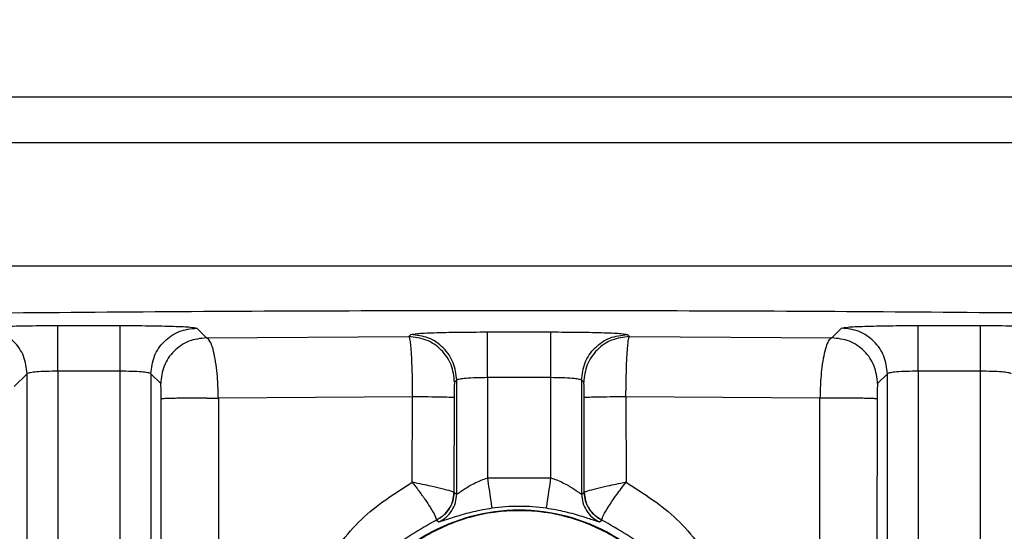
# Model space of a CAD drawing. Header units: inches. Extents: x 144.9 to 238.4, y 214.8 to 247.7.
# Tile 250 of 256: x 177.272 to 177.3508, y 244.942 to 244.983. Entities that reach past the tile are written whole.
import ezdxf

# ---------------------------------------------------------------- set-up
doc = ezdxf.new("R2010")
doc.units = ezdxf.units.IN
doc.header["$LTSCALE"] = 0.25
doc.header["$MEASUREMENT"] = 0
doc.layers.add('ANNOTATIONS', color=1, linetype='Continuous')
doc.layers.add('MOTOR LH', color=7, linetype='Continuous')
doc.styles.add('ARIAL', font='arial.ttf', dxfattribs={"height": 0.09375})
doc.dimstyles.new('STANDARD$0', dxfattribs={"dimtxt": 0.09375, "dimasz": 0.09375, "dimexe": 0.03125, "dimexo": 0.046875, "dimgap": 0.09, "dimtad": 0, "dimtih": 1, "dimtoh": 1, "dimdec": 4, "dimzin": 0, "dimdsep": 46, "dimtxsty": 'ARIAL', "dimcen": 0.09, "dimadec": 0, "dimazin": 0, "dimtfac": 1, "dimtdec": 4, "dimtofl": 0, "dimtmove": 0, "dimatfit": 1, "dimfxl": 1, "dimtolj": 1, "dimtzin": 0, "dimarcsym": 0})

# ---------------------------------------------------------------- blocks, each defined once
blk = doc.blocks.new('*D36')
at = {"layer": 'ANNOTATIONS', "color": 0, "lineweight": -2, "transparency": 16777216}
for p, q in [((176.8454608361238, 244.7210665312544), (176.8454608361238, 245.6873671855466)), ((177.9860858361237, 243.5376739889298), (177.9860858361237, 245.6873671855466)), ((176.9392108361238, 245.6561171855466), (177.130663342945, 245.6561171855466)), ((177.8923358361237, 245.6561171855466), (177.7008833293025, 245.6561171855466))]:
    blk.add_line(p, q, dxfattribs=at)
at = {"layer": 'ANNOTATIONS', "color": 0, "transparency": 16777216}
for points in [[(176.9392108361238, 245.6717421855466), (176.9392108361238, 245.6404921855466), (176.8454608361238, 245.6561171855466)], [(177.8923358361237, 245.6717421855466), (177.8923358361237, 245.6404921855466), (177.9860858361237, 245.6561171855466)]]:
    blk.add_solid(points, dxfattribs=at)
at = {"layer": 'defpoints', "color": 0, "transparency": 16777216}
for p in [(176.8454608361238, 245.6561171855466), (176.8454608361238, 244.6741915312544), (177.9860858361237, 243.4907989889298)]:
    blk.add_point(p, dxfattribs=at)
at = {"layer": 'ANNOTATIONS', "color": 0, "transparency": 16777216, "insert": (177.4157733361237, 245.6561171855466), "char_height": 0.09375, "attachment_point": 5, "style": 'ARIAL'}
blk.add_mtext('\\A1;18 5/8"', dxfattribs=at)
blk = doc.blocks.new('*D38')
at = {"layer": 'ANNOTATIONS', "color": 0, "lineweight": -2, "transparency": 16777216}
for p, q in [((176.5571254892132, 244.7850832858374), (176.5571254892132, 246.0537298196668)), ((177.9860858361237, 243.5376739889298), (177.9860858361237, 246.0537298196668)), ((176.6508754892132, 246.0224798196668), (177.0672639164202, 246.0224798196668)), ((177.8923358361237, 246.0224798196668), (177.4759474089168, 246.0224798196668))]:
    blk.add_line(p, q, dxfattribs=at)
at = {"layer": 'ANNOTATIONS', "color": 0, "transparency": 16777216}
for points in [[(176.6508754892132, 246.0381048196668), (176.6508754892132, 246.0068548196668), (176.5571254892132, 246.0224798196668)], [(177.8923358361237, 246.0381048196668), (177.8923358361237, 246.0068548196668), (177.9860858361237, 246.0224798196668)]]:
    blk.add_solid(points, dxfattribs=at)
at = {"layer": 'defpoints', "color": 0, "transparency": 16777216}
for p in [(177.9860858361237, 246.0224798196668), (176.5571254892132, 244.7382082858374), (177.9860858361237, 243.4907989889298)]:
    blk.add_point(p, dxfattribs=at)
at = {"layer": 'ANNOTATIONS', "color": 0, "transparency": 16777216, "insert": (177.2716056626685, 246.0224798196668), "char_height": 0.09375, "attachment_point": 5, "style": 'ARIAL'}
blk.add_mtext('\\A1;24""', dxfattribs=at)

msp = doc.modelspace()

# ---------------------------------------------------------------- linework, layer by layer
at = {"layer": 'MOTOR LH'}
for p, q in [((177.1434123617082, 244.9768490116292), (177.4805186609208, 244.9768490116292)), ((177.4642455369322, 244.9731580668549), (177.159685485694, 244.9731580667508)), ((177.1658115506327, 244.9633155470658), (177.4581194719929, 244.9633155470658)), ((177.2750145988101, 244.9585178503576), (177.2800187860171, 244.9585178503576)), ((177.2861420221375, 244.9583113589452), (177.2869203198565, 244.9575330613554)), ((177.3094204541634, 244.9580022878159), (177.3145105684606, 244.9580022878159)), ((177.3370109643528, 244.9575330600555), (177.3377890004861, 244.9583113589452)), ((177.3439122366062, 244.9585178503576), (177.3489164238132, 244.9585178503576)), ((177.2869203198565, 244.9575330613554), (177.3031303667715, 244.9576290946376)), ((177.3031303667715, 244.9576290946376), (177.3032972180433, 244.9577957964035)), ((177.320633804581, 244.9577957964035), (177.3208005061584, 244.9576290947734)), ((177.3208005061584, 244.9576290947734), (177.3370109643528, 244.9575330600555)), ((177.2800187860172, 244.9548537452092), (177.2750145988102, 244.9548537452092)), ((177.2750145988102, 244.9548537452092), (177.2750145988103, 244.9042204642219)), ((177.2800187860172, 244.9387462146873), (177.2800187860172, 244.9548537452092)), ((177.3489164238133, 244.9548537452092), (177.3439122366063, 244.9548537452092)), ((177.3439122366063, 244.9548537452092), (177.3439122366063, 244.9387462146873)), ((177.3489164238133, 244.9042204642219), (177.3489164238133, 244.9548537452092)), ((177.2725554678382, 244.9546472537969), (177.2715351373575, 244.9536269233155)), ((177.2725554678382, 244.9066795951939), (177.2725554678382, 244.9546472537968)), ((177.2824779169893, 244.9546472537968), (177.2824779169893, 244.9387462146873)), ((177.2832562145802, 244.9538689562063), (177.2824779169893, 244.9546472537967)), ((177.3069613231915, 244.9541316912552), (177.3067946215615, 244.9539649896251)), ((177.3069613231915, 244.9450027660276), (177.3069613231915, 244.954131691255)), ((177.3145105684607, 244.9543381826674), (177.3094204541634, 244.9543381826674)), ((177.3094204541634, 244.9543381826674), (177.3094204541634, 244.9462944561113)), ((177.3145105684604, 244.9462944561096), (177.3145105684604, 244.9543381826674)), ((177.3169696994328, 244.954131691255), (177.3169696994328, 244.9450027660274)), ((177.317136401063, 244.9539649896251), (177.3169696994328, 244.9541316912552)), ((177.3414531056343, 244.9546472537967), (177.3406748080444, 244.9538689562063)), ((177.3414531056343, 244.9387462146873), (177.3414531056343, 244.9546472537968)), ((177.2833077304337, 244.9395760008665), (177.2832995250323, 244.9526342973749)), ((177.2869636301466, 244.9526997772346), (177.2878765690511, 244.9526982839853)), ((177.3034119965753, 244.9527962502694), (177.2878765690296, 244.9526982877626)), ((177.287876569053, 244.9526982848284), (177.2878862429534, 244.9396399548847)), ((177.3034083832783, 244.9459494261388), (177.3034119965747, 244.9527962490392)), ((177.306752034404, 244.9527322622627), (177.3067473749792, 244.9451417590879)), ((177.3171836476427, 244.9451417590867), (177.3171789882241, 244.9527322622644)), ((177.3360547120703, 244.9526982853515), (177.3205189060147, 244.9527962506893)), ((177.3205189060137, 244.9527962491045), (177.320522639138, 244.945949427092)), ((177.336044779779, 244.9396399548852), (177.3360547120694, 244.9526982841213)), ((177.3406314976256, 244.9526342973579), (177.3406233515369, 244.9395759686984)), ((177.3094204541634, 244.9462944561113), (177.3145105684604, 244.9462944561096)), ((177.3067473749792, 244.9451417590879), (177.3067501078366, 244.9451372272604)), ((177.3067501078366, 244.9451372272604), (177.3069613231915, 244.9450027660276)), ((177.3169696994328, 244.9450027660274), (177.3171809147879, 244.9451372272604)), ((177.3171809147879, 244.9451372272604), (177.3171836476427, 244.9451417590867)), ((177.3053400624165, 244.9429131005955), (177.3053452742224, 244.9429334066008)), ((177.3053400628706, 244.9429130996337), (177.3055345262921, 244.9427708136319)), ((177.3183964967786, 244.9427708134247), (177.3185909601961, 244.9429130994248)), ((177.3185909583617, 244.9429131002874), (177.318585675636, 244.9429332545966))]:
    msp.add_line(p, q, dxfattribs=at)
for centre, radius, start, end in [((177.311965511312, 244.9288667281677), 0.01515345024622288, 81.69154487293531, 98.30845512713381), ((177.3119655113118, 244.9288667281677), 0.01484670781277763, 30.13386626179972, 149.866153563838), ((177.3119655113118, 244.9288667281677), 0.01483247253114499, 30.13386626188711, 149.8661337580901)]:
    msp.add_arc(centre, radius, start, end, dxfattribs=at)
for points, knots in [([(177.2235264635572, 244.9587672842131), (177.2279887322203, 244.958868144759), (177.2368392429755, 244.95906819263), (177.2510137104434, 244.95930465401), (177.2656773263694, 244.9594938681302), (177.2808248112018, 244.9596285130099), (177.2963434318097, 244.9597139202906), (177.3067676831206, 244.9597245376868), (177.3119655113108, 244.9597298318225)], [0, 0, 0, 0, 0.169500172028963, 0.3361884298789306, 0.5000034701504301, 0.6675452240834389, 0.8342285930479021, 1, 1, 1, 1]), ([(177.3119655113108, 244.9597298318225), (177.3171633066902, 244.9597245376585), (177.32758752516, 244.959713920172), (177.3431061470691, 244.9596285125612), (177.3582536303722, 244.9594938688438), (177.3729172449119, 244.9593046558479), (177.3870917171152, 244.9590681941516), (177.3959422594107, 244.9588681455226), (177.4004045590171, 244.9587672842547)], [0, 0, 0, 0, 0.1657703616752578, 0.3324537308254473, 0.4999965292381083, 0.6638104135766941, 0.8304986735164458, 1, 1, 1, 1]), ([(177.26889136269, 244.9583113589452), (177.2690060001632, 244.9583385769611), (177.2692358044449, 244.9583931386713), (177.2706621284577, 244.9584612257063), (177.272660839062, 244.9585086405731), (177.27423121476, 244.9585147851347), (177.2750145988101, 244.9585178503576)], [0, 0, 0, 0, 0.2494226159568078, 0.4999969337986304, 0.7505727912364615, 1, 1, 1, 1]), ([(177.2800187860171, 244.9585178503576), (177.2808021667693, 244.9585147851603), (177.2823725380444, 244.9585086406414), (177.2843712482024, 244.9584612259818), (177.2857975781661, 244.9583931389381), (177.2860273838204, 244.9583385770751), (177.2861420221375, 244.9583113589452)], [0, 0, 0, 0, 0.2494261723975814, 0.5000016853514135, 0.7505763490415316, 1, 1, 1, 1]), ([(177.3032972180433, 244.9577957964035), (177.3034118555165, 244.9578230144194), (177.3036416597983, 244.9578775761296), (177.305067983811, 244.9579456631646), (177.3070666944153, 244.9579930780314), (177.3086370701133, 244.957999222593), (177.3094204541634, 244.9580022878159)], [0, 0, 0, 0, 0.2494226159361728, 0.499996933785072, 0.7505727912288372, 1, 1, 1, 1]), ([(177.3145105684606, 244.9580022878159), (177.3152939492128, 244.9579992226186), (177.3168643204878, 244.9579930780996), (177.318863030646, 244.95794566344), (177.3202893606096, 244.9578775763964), (177.3205191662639, 244.9578230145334), (177.320633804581, 244.9577957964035)], [0, 0, 0, 0, 0.2494261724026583, 0.5000016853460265, 0.7505763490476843, 1, 1, 1, 1]), ([(177.3377890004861, 244.9583113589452), (177.3379036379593, 244.9583385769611), (177.3381334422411, 244.9583931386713), (177.3395597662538, 244.9584612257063), (177.3415584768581, 244.9585086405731), (177.3431288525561, 244.9585147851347), (177.3439122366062, 244.9585178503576)], [0, 0, 0, 0, 0.2494226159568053, 0.49999693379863, 0.7505727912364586, 1, 1, 1, 1]), ([(177.3489164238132, 244.9585178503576), (177.3496998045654, 244.9585147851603), (177.3512701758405, 244.9585086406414), (177.3532688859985, 244.9584612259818), (177.3546952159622, 244.9583931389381), (177.3549250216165, 244.9583385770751), (177.3550396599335, 244.9583113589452)], [0, 0, 0, 0, 0.2494261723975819, 0.5000016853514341, 0.7505763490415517, 1, 1, 1, 1]), ([(177.2878765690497, 244.9526982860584), (177.2878623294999, 244.9532100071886), (177.2878386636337, 244.9540604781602), (177.2877256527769, 244.9551931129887), (177.2875877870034, 244.956081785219), (177.2874145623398, 244.9567760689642), (177.2871934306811, 244.9573544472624), (177.2870244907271, 244.957464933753), (177.2869203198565, 244.9575330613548)], [0, 0, 0, 0, 0.2051300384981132, 0.3409222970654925, 0.4987855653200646, 0.650823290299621, 0.7846924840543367, 0.9999999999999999, 0.9999999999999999, 0.9999999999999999, 0.9999999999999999]), ([(177.3031303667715, 244.9576290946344), (177.3031593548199, 244.9575653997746), (177.30320741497, 244.9574597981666), (177.3032722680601, 244.9568987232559), (177.3033237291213, 244.9562051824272), (177.3033647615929, 244.9553224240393), (177.3033993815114, 244.9541931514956), (177.3034072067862, 244.9533266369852), (177.3034119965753, 244.9527962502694)], [0, 0, 0, 0, 0.2061140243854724, 0.3417225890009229, 0.4994699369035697, 0.6523919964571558, 0.7872318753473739, 1, 1, 1, 1]), ([(177.3205189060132, 244.9527962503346), (177.3205232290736, 244.9532962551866), (177.3205305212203, 244.9541396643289), (177.3205640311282, 244.9552780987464), (177.3206049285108, 244.9561705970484), (177.3206555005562, 244.9568627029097), (177.3207198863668, 244.9574444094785), (177.3207695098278, 244.9575580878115), (177.3208005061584, 244.9576290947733)], [0, 0, 0, 0, 0.2006934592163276, 0.3385301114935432, 0.5006151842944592, 0.6480731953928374, 0.7801757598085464, 1, 1, 1, 1]), ([(177.3370109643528, 244.9575330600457), (177.3369144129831, 244.9574728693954), (177.3367515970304, 244.9573713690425), (177.3365290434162, 244.9568198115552), (177.3363521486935, 244.9561244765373), (177.3362129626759, 244.955242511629), (177.3360955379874, 244.9541162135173), (177.3360703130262, 244.9532401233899), (177.3360547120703, 244.9526982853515)], [0, 0, 0, 0, 0.1998898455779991, 0.3370770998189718, 0.4996895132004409, 0.6490634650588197, 0.7829552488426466, 1, 1, 1, 1]), ([(177.2750145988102, 244.9548537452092), (177.2747080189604, 244.9548506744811), (177.274078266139, 244.9548443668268), (177.2733047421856, 244.9548003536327), (177.2728485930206, 244.954745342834), (177.272611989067, 244.9546947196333), (177.2725750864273, 244.954663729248), (177.2725554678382, 244.9546472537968)], [0, 0, 0, 0, 0.2427456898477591, 0.498629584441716, 0.7125456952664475, 0.8471803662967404, 1, 1, 1, 1]), ([(177.2824779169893, 244.9546472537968), (177.2824583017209, 244.9546637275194), (177.2824214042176, 244.9546947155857), (177.2821848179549, 244.9547453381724), (177.2817286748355, 244.9548003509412), (177.280955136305, 244.9548443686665), (177.2803253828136, 244.9548506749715), (177.2800187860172, 244.9548537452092)], [0, 0, 0, 0, 0.152803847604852, 0.2874332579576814, 0.5013703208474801, 0.7572411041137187, 1, 1, 1, 1]), ([(177.3439122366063, 244.9548537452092), (177.3436056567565, 244.9548506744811), (177.3429759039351, 244.9548443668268), (177.3422023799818, 244.9548003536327), (177.3417462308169, 244.954745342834), (177.3415096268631, 244.9546947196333), (177.3414727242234, 244.954663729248), (177.3414531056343, 244.9546472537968)], [0, 0, 0, 0, 0.2427456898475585, 0.4986295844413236, 0.7125456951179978, 0.8471803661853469, 1, 1, 1, 1]), ([(177.3513755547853, 244.9546472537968), (177.351355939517, 244.9546637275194), (177.3513190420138, 244.9546947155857), (177.3510824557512, 244.9547453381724), (177.3506263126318, 244.9548003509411), (177.3498527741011, 244.9548443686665), (177.3492230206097, 244.9548506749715), (177.3489164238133, 244.9548537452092)], [0, 0, 0, 0, 0.1528038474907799, 0.287433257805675, 0.5013703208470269, 0.7572411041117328, 1, 1, 1, 1]), ([(177.3094204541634, 244.9543381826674), (177.3091138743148, 244.9543351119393), (177.3084841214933, 244.9543288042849), (177.3077105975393, 244.9542847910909), (177.3072544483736, 244.9542297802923), (177.3070178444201, 244.9541791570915), (177.3069809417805, 244.9541481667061), (177.3069613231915, 244.954131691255)], [0, 0, 0, 0, 0.2427456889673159, 0.4986295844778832, 0.7125456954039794, 0.847180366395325, 1, 1, 1, 1]), ([(177.3169696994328, 244.954131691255), (177.3169500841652, 244.9541481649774), (177.316913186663, 244.9541791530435), (177.3166766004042, 244.9542297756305), (177.3162204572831, 244.9542847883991), (177.3154469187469, 244.9543288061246), (177.3148171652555, 244.9543351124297), (177.3145105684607, 244.9543381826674)], [0, 0, 0, 0, 0.1528038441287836, 0.2874332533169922, 0.5013703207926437, 0.7572411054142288, 1, 1, 1, 1]), ([(177.2832995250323, 244.9526342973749), (177.2832988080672, 244.9527886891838), (177.283297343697, 244.9531040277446), (177.2832875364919, 244.9535091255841), (177.2832732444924, 244.9537976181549), (177.2832618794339, 244.953845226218), (177.2832562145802, 244.9538689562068)], [0, 0, 0, 0, 0.2406405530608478, 0.4914978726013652, 0.7465397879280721, 1, 1, 1, 1]), ([(177.3067946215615, 244.9539649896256), (177.3067891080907, 244.9539417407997), (177.306777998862, 244.9538948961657), (177.3067639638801, 244.9536101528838), (177.3067542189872, 244.9532058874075), (177.3067527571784, 244.9528889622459), (177.306752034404, 244.9527322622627)], [0, 0, 0, 0, 0.2489614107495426, 0.5016385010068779, 0.7535909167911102, 1, 1, 1, 1]), ([(177.3171789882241, 244.9527322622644), (177.3171782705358, 244.9528883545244), (177.3171768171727, 244.9532044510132), (177.3171671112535, 244.9536086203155), (177.317153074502, 244.9538944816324), (177.3171419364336, 244.9539415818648), (177.317136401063, 244.9539649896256)], [0, 0, 0, 0, 0.2454625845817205, 0.4970769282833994, 0.7500584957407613, 1, 1, 1, 1]), ([(177.3406748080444, 244.953868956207), (177.3406691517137, 244.9538453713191), (177.3406578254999, 244.9537981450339), (177.3406435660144, 244.9535110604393), (177.3406337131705, 244.953106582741), (177.340632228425, 244.952790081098), (177.3406314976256, 244.9526342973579)], [0, 0, 0, 0, 0.2530459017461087, 0.5066980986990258, 0.75719426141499, 1, 1, 1, 1]), ([(177.3069613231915, 244.9450027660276), (177.3069724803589, 244.9450030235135), (177.3069953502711, 244.9450035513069), (177.3071203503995, 244.9450841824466), (177.3073280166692, 244.9452335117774), (177.3077367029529, 244.945513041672), (177.3084176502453, 244.9459343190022), (177.3090935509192, 244.9461770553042), (177.3094204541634, 244.9462944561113)], [0, 0, 0, 0, 0.1005301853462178, 0.2060663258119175, 0.3232121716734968, 0.465515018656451, 0.7414932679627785, 1, 1, 1, 1]), ([(177.3145105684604, 244.9462944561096), (177.3146669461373, 244.9462438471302), (177.3150015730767, 244.9461355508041), (177.3156368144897, 244.9458510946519), (177.3161982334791, 244.9455116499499), (177.316602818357, 244.94523244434), (177.3168104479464, 244.9450850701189), (177.3169356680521, 244.9450041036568), (177.3169585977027, 244.9450032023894), (177.3169696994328, 244.9450027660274)], [0, 0, 0, 0, 0.1225566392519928, 0.2622545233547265, 0.5366557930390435, 0.6769869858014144, 0.7933798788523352, 0.8999618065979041, 0.9999999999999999, 0.9999999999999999, 0.9999999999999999, 0.9999999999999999]), ([(177.2961326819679, 244.9389254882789), (177.2971167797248, 244.9403600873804), (177.2990627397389, 244.9431968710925), (177.3019709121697, 244.9450389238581), (177.3034083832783, 244.9459494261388)], [0, 0, 0, 0, 0.5057132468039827, 1, 1, 1, 1]), ([(177.3067473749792, 244.9451417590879), (177.3066896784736, 244.9451692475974), (177.3065697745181, 244.9452263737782), (177.3058585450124, 244.9454091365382), (177.305016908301, 244.9456095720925), (177.3041987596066, 244.9457867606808), (177.3036841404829, 244.9458926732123), (177.3034083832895, 244.945949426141)], [0, 0, 0, 0, 0.2366807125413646, 0.491866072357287, 0.7030197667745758, 0.8408639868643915, 1, 1, 1, 1]), ([(177.3034083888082, 244.9459494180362), (177.3034087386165, 244.9459496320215), (177.3034092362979, 244.9459499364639), (177.3034099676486, 244.9459500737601), (177.3034104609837, 244.9459500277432), (177.3034109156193, 244.9459498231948), (177.303411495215, 244.945949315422), (177.3034130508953, 244.945946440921), (177.303414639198, 244.9459399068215), (177.3034243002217, 244.9459303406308), (177.303438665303, 244.9459103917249), (177.3034699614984, 244.9458718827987), (177.3035304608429, 244.9457936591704), (177.3036517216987, 244.9456374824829), (177.3037760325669, 244.9454731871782), (177.3039084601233, 244.9452959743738), (177.3040380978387, 244.9451202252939), (177.3041711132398, 244.9449358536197), (177.3043075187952, 244.9447427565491), (177.3045356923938, 244.9444137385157), (177.3049079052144, 244.943846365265), (177.3052801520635, 244.9432000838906), (177.3053236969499, 244.9430218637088), (177.3053453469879, 244.9429332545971)], [0, 0, 0, 0, 0.0002282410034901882, 0.0003247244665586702, 0.0004138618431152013, 0.0005030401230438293, 0.0006004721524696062, 0.0008413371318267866, 0.002311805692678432, 0.004296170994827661, 0.008265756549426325, 0.01620823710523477, 0.03210553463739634, 0.0639420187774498, 0.1277190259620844, 0.1492904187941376, 0.1915057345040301, 0.255061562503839, 0.2849790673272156, 0.3366695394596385, 0.5074882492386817, 0.7551285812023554, 1, 1, 1, 1]), ([(177.3205226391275, 244.9459494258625), (177.3202469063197, 244.9458926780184), (177.3197323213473, 244.9457867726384), (177.3189141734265, 244.9456095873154), (177.3180725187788, 244.9454091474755), (177.3173612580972, 244.9452263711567), (177.3172413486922, 244.9451692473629), (177.3171836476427, 244.9451417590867)], [0, 0, 0, 0, 0.1591219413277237, 0.2969605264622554, 0.5081282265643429, 0.7633086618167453, 1, 1, 1, 1]), ([(177.3185856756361, 244.9429332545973), (177.3186116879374, 244.9430330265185), (177.318662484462, 244.9432278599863), (177.3191150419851, 244.9439975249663), (177.319744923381, 244.9449359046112), (177.3202651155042, 244.9456137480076), (177.3205226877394, 244.9459493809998)], [0, 0, 0, 0, 0.2662328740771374, 0.5198965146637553, 0.762277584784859, 0.9999999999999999, 0.9999999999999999, 0.9999999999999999, 0.9999999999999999]), ([(177.3205226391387, 244.9459494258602), (177.3219600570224, 244.9450389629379), (177.3248682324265, 244.943196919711), (177.3268142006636, 244.9403601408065), (177.3277983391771, 244.9389254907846)], [0, 0, 0, 0, 0.4942679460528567, 1, 1, 1, 1]), ([(177.3067501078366, 244.9451372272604), (177.3067290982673, 244.9449064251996), (177.3066870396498, 244.9444443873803), (177.3063801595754, 244.9438127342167), (177.3059397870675, 244.9432657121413), (177.3055398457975, 244.9430305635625), (177.3053400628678, 244.9429130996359)], [0, 0, 0, 0, 0.2497653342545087, 0.4999999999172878, 0.7502346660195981, 1, 1, 1, 1]), ([(177.3053453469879, 244.9429332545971), (177.3055413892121, 244.943046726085), (177.3059414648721, 244.943278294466), (177.3063906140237, 244.9438212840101), (177.3066904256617, 244.9444580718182), (177.3067286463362, 244.9449169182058), (177.3067473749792, 244.9451417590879)], [0, 0, 0, 0, 0.2450061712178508, 0.4999994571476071, 0.7549930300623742, 1, 1, 1, 1]), ([(177.305534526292, 244.9427708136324), (177.3057364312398, 244.9428876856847), (177.3061406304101, 244.9431216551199), (177.306586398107, 244.9436704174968), (177.3068973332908, 244.9443053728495), (177.3069400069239, 244.9447704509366), (177.3069613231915, 244.9450027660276)], [0, 0, 0, 0, 0.2497592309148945, 0.5000000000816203, 0.7502407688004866, 1, 1, 1, 1]), ([(177.3169696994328, 244.9450027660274), (177.3169910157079, 244.9447704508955), (177.317033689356, 244.9443053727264), (177.3173446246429, 244.9436704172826), (177.3177903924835, 244.9431216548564), (177.3181945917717, 244.9428876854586), (177.3183964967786, 244.9427708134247)], [0, 0, 0, 0, 0.2497592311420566, 0.4999999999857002, 0.7502407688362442, 1, 1, 1, 1]), ([(177.3185909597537, 244.9429130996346), (177.3183911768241, 244.9430305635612), (177.3179912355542, 244.9432657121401), (177.3175508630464, 244.9438127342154), (177.3172439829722, 244.9444443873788), (177.3172019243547, 244.9449064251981), (177.3171809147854, 244.9451372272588)], [0, 0, 0, 0, 0.2497653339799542, 0.5000000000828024, 0.7502346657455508, 1, 1, 1, 1]), ([(177.3171836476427, 244.9451417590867), (177.3172023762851, 244.9449169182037), (177.3172405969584, 244.9444580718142), (177.3175404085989, 244.943821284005), (177.3179895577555, 244.9432782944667), (177.3183896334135, 244.9430467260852), (177.3185856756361, 244.9429332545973)], [0, 0, 0, 0, 0.2450069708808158, 0.5000005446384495, 0.7549938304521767, 1, 1, 1, 1]), ([(177.3097758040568, 244.9438611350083), (177.3095211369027, 244.9438205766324), (177.3090063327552, 244.9437385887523), (177.3079768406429, 244.9435154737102), (177.3067986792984, 244.9431793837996), (177.3057865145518, 244.9428160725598), (177.3056193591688, 244.9427860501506), (177.3055345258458, 244.9427708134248)], [0, 0, 0, 0, 0.1087937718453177, 0.2199242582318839, 0.4637848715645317, 0.7278645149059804, 1, 1, 1, 1]), ([(177.3183964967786, 244.9427708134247), (177.3183116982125, 244.9427860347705), (177.3181448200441, 244.9428159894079), (177.3171340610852, 244.9431787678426), (177.3159578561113, 244.9435145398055), (177.3149272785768, 244.9437381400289), (177.3144107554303, 244.9438204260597), (177.3141552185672, 244.9438611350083)], [0, 0, 0, 0, 0.2721481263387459, 0.5355701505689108, 0.7793433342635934, 0.8908356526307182, 1, 1, 1, 1]), ([(177.3250539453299, 244.9357884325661), (177.3243353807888, 244.9369218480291), (177.322898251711, 244.9391886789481), (177.3196879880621, 244.9416995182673), (177.3159819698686, 244.9433095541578), (177.3119655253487, 244.94385428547), (177.3079490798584, 244.9433095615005), (177.3042430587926, 244.9416995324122), (177.3010327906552, 244.939188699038), (177.2995956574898, 244.9369218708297), (177.2988770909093, 244.9357884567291)], [0, 0, 0, 0, 0.1250000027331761, 0.2500000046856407, 0.3750000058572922, 0.5000000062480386, 0.6250000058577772, 0.7500000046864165, 0.8750000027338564, 1, 1, 1, 1]), ([(177.3247801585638, 244.9363052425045), (177.3240478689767, 244.9373718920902), (177.3225832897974, 244.9395051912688), (177.319433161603, 244.9418480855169), (177.3158384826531, 244.9433466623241), (177.3119655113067, 244.9438524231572), (177.3080925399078, 244.9433466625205), (177.3044978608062, 244.941848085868), (177.3013477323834, 244.9395051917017), (177.2998831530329, 244.9373718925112), (177.2991508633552, 244.9363052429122)], [0, 0, 0, 0, 0.1249999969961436, 0.2499999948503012, 0.3749999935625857, 0.499999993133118, 0.6249999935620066, 0.749999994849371, 0.8749999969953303, 1, 1, 1, 1]), ([(177.3053400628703, 244.9429130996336), (177.3040071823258, 244.9421642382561), (177.3013414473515, 244.9406665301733), (177.2995550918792, 244.9381938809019), (177.298661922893, 244.9369575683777)], [0, 0, 0, 0, 0.5000048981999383, 1, 1, 1, 1]), ([(177.3252690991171, 244.9369575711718), (177.3243759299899, 244.9381938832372), (177.322589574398, 244.9406665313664), (177.3199238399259, 244.9421642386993), (177.3185909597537, 244.9429130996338)], [0, 0, 0, 0, 0.4999951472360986, 0.9999999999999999, 0.9999999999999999, 0.9999999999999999, 0.9999999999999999])]:
    msp.add_open_spline(points, degree=3, knots=knots, dxfattribs=at)
for points in [[(177.2725554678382, 244.9546472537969), (177.2724998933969, 244.9551270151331), (177.2723887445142, 244.9560865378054), (177.2715412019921, 244.95729709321), (177.2703306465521, 244.9581446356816), (177.2693711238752, 244.9582557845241), (177.2688913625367, 244.9583113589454)], [(177.2750145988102, 244.9548537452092), (177.2750145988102, 244.9553234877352), (177.2750145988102, 244.9562629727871), (177.2750145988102, 244.9574574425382), (177.2750145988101, 244.9583108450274), (177.2750145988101, 244.9584488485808), (177.2750145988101, 244.9585178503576)], [(177.2800187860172, 244.9548537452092), (177.2800187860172, 244.9553234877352), (177.2800187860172, 244.9562629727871), (177.2800187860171, 244.9574574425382), (177.2800187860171, 244.9583108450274), (177.2800187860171, 244.9584488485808), (177.2800187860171, 244.9585178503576)], [(177.2824779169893, 244.9546472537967), (177.2825334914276, 244.9551270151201), (177.2826446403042, 244.9560865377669), (177.2834921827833, 244.9572970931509), (177.2847027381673, 244.95814463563), (177.2856622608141, 244.9582557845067), (177.2861420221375, 244.9583113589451)], [(177.3094204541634, 244.9543381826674), (177.3094204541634, 244.9548079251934), (177.3094204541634, 244.9557474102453), (177.3094204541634, 244.9569418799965), (177.3094204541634, 244.9577952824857), (177.3094204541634, 244.9579332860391), (177.3094204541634, 244.9580022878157)], [(177.3145105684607, 244.9543381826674), (177.3145105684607, 244.9548079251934), (177.3145105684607, 244.9557474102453), (177.3145105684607, 244.9569418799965), (177.3145105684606, 244.9577952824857), (177.3145105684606, 244.9579332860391), (177.3145105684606, 244.9580022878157)], [(177.3414531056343, 244.9546472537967), (177.341397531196, 244.9551270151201), (177.3412863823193, 244.9560865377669), (177.3404388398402, 244.9572970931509), (177.3392282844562, 244.95814463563), (177.3382687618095, 244.9582557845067), (177.3377890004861, 244.9583113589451)], [(177.3439122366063, 244.9548537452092), (177.3439122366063, 244.9553234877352), (177.3439122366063, 244.9562629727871), (177.3439122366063, 244.9574574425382), (177.3439122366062, 244.9583108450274), (177.3439122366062, 244.9584488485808), (177.3439122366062, 244.9585178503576)], [(177.3489164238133, 244.9548537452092), (177.3489164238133, 244.9553234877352), (177.3489164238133, 244.9562629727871), (177.3489164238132, 244.9574574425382), (177.3489164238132, 244.9583108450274), (177.3489164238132, 244.9584488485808), (177.3489164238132, 244.9585178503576)], [(177.2869203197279, 244.9575330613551), (177.2864405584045, 244.9574774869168), (177.2854810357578, 244.9573663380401), (177.2842704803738, 244.956518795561), (177.2834229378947, 244.9553082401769), (177.283311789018, 244.9543487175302), (177.2832562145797, 244.9538689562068)], [(177.3067946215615, 244.9539649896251), (177.3067390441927, 244.9544447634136), (177.3066278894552, 244.9554043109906), (177.3057803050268, 244.9566148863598), (177.3045696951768, 244.9574624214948), (177.3036101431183, 244.9575735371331), (177.3031303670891, 244.9576290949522)], [(177.3069613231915, 244.9541316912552), (177.3069057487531, 244.9546114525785), (177.3067945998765, 244.9555709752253), (177.3059470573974, 244.9567815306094), (177.3047365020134, 244.9576290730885), (177.3037769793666, 244.9577402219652), (177.3032972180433, 244.9577957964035)], [(177.3169696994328, 244.9541316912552), (177.3170252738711, 244.9546114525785), (177.3171364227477, 244.9555709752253), (177.3179839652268, 244.9567815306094), (177.3191945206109, 244.9576290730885), (177.3201540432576, 244.9577402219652), (177.320633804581, 244.9577957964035)], [(177.320800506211, 244.9576290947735), (177.3203207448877, 244.9575735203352), (177.319361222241, 244.9574623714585), (177.3181506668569, 244.9566148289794), (177.3173031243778, 244.9554042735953), (177.3171919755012, 244.9544447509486), (177.3171364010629, 244.9539649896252)], [(177.3406748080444, 244.9538689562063), (177.3406192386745, 244.9543486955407), (177.3405080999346, 244.9553081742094), (177.3396606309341, 244.9565186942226), (177.3384501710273, 244.957366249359), (177.3374906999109, 244.9574774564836), (177.3370109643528, 244.957533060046)], [(177.2869636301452, 244.9526997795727), (177.2864938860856, 244.9526985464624), (177.2855543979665, 244.9526960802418), (177.2843599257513, 244.9526808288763), (177.2835065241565, 244.9526594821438), (177.2833685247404, 244.9526426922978), (177.2832995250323, 244.9526342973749)], [(177.3067520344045, 244.9527322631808), (177.3066899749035, 244.9527400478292), (177.3065658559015, 244.9527556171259), (177.3058013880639, 244.9527757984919), (177.3047223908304, 244.9527909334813), (177.3038487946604, 244.9527944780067), (177.3034119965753, 244.9527962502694)], [(177.3205189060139, 244.9527962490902), (177.3200821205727, 244.9527944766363), (177.3192085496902, 244.9527909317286), (177.3181295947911, 244.9527757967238), (177.3173651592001, 244.9527556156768), (177.3172410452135, 244.9527400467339), (177.3171789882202, 244.9527322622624)], [(177.3406314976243, 244.9526342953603), (177.3406042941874, 244.9526391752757), (177.3405498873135, 244.9526489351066), (177.3402413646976, 244.9526628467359), (177.3397831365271, 244.952675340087), (177.3391814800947, 244.9526857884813), (177.3384704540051, 244.9526936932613), (177.3376853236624, 244.952698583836), (177.3368613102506, 244.952700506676), (177.3363235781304, 244.952699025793), (177.3360547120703, 244.9526982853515)], [(177.3094204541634, 244.9462944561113), (177.3094660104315, 244.9459825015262), (177.3095571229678, 244.9453585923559), (177.3096729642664, 244.9445653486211), (177.3097557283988, 244.9439986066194), (177.3097691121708, 244.9439069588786), (177.3097758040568, 244.9438611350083)], [(177.3141552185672, 244.9438611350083), (177.3141619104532, 244.9439069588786), (177.3141752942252, 244.9439986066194), (177.3142580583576, 244.9445653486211), (177.3143738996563, 244.9453585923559), (177.3144650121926, 244.9459825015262), (177.3145105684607, 244.9462944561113)]]:
    msp.add_open_spline(points, degree=3, dxfattribs=at)

# ---------------------------------------------------------------- dimensions: what is measured, and where the dimension line sits
at = {"layer": 'ANNOTATIONS'}
for base, p1, p2, text, picture, middle in [((177.9860858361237, 246.0224798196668), (176.5571254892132, 244.7382082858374), (177.9860858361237, 243.4907989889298), '24""', '*D38', (177.2716056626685, 246.0224798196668)), ((176.8454608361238, 245.6561171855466), (177.9860858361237, 243.4907989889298), (176.8454608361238, 244.6741915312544), '18 5/8"', '*D36', (177.4157733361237, 245.6561171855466))]:
    dim = msp.add_linear_dim(base=base, p1=p1, p2=p2, text=text, dimstyle='STANDARD$0', dxfattribs=at)
    dim.commit()
    dim.dimension.update_dxf_attribs({"geometry": picture, "text_midpoint": middle, "dimtype": 160})

doc.saveas('drawing.dxf')
